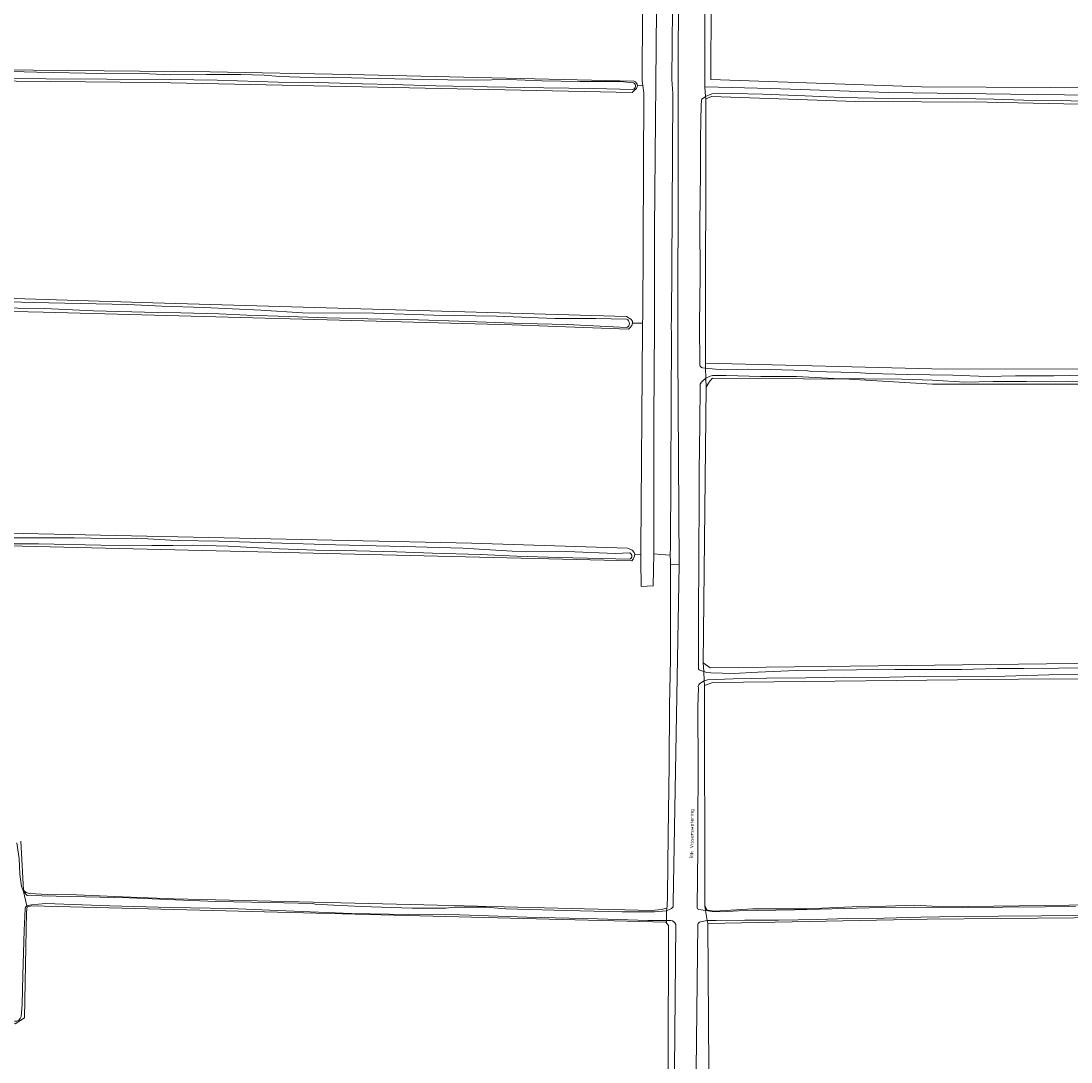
# Model space of a CAD drawing. Header units: metres. Extents: x 149984 to 156489, y 469398 to 478068.
# Tile 18 of 256: x 151662 to 151924, y 471788 to 472047. Entities that reach past the tile are written whole.
import ezdxf
from ezdxf.enums import TextEntityAlignment as Align

# ---------------------------------------------------------------- set-up
doc = ezdxf.new("R2010")
doc.units = ezdxf.units.M
doc.header["$LTSCALE"] = 0.75
for name, color, linetype, lineweight in [('B-WE-GR-GRAS-GV', 252, 'Continuous', 13), ('B-WE-OG-TERREIN_OEVER-GV', 252, 'Continuous', 18), ('B-WE-OG-TOPOGRAFIE-T18', 7, 'Continuous', 18), ('B-WE-OG-WATER-GV', 252, 'Continuous', 18), ('B-WE-OG-WATER_SLOOT-GV', 252, 'Continuous', 18), ('B-WE-VH-ONVERHARD-GV', 252, 'Continuous', 18)]:
    doc.layers.add(name, color=color, linetype=linetype, lineweight=lineweight)
doc.styles.add('NLCS-ISO-M500-T18', font='NLCS-ISO.ttf', dxfattribs={"height": 0.9})

msp = doc.modelspace()

# ---------------------------------------------------------------- linework, layer by layer
at = {"layer": 'B-WE-GR-GRAS-GV', "flags": 128}
for points in [[(151823.75, 471916.29), (151824.02, 471969.28), (151823.916, 471971.434), (151824.04, 471973.1), (151824.207, 472000), (151824.39, 472029.4), (151824.14, 472032.9), (151824.43, 472068.16), (151824.325, 472073.01), (151822.86, 472073.01), (151820.211, 472070.958), (151820.343, 472059.449), (151819.814, 471995.552), (151819.789, 471971.593), (151819.63, 471947.939), (151819.577, 471939.79), (151819.611, 471914.604), (151821.387, 471914.505), (151823.646, 471914.339)], [(152080.728, 472067.429), (152070.965, 472069.651), (152063.503, 472071.159), (151966.177, 472072.359), (151834.179, 472073.061), (151834.127, 472067.525), (151833.876, 472052.264), (151833.792, 472032.821), (151886.338, 472031.075), (151950.632, 472030.678), (152021.832, 472029.885), (152078.981, 472029.249), (152080.013, 472030.202)], [(151784.324, 471971.734), (151667.409, 471974.835), (151615.019, 471976.051), (151613.302, 471974.571), (151611.846, 471941.597), (151611.497, 471933.697), (151611.053, 471923.639), (151612.4, 471921.758), (151619.965, 471920.637), (151774.169, 471917.288), (151813.02, 471916.01), (151814.182, 471915.553), (151814.707, 471914.988), (151814.863, 471914.444), (151816.366, 471914.405), (151816.368, 471915.9), (151816.765, 471970.536), (151816.826, 471972.126), (151814.293, 471972.139), (151814.148, 471971.573), (151813.742, 471971.051), (151813.299, 471970.664)]]:
    msp.add_lwpolyline(points, close=True, dxfattribs=at)
for points in [[(151231.683, 472068.875), (151233.139, 472046.785), (151234.805, 472044.642), (151289.955, 472046.654), (151311.958, 472047.182), (151430.703, 472042.658), (151521.111, 472038.848), (151612.551, 472036.467), (151656.128, 472035.276), (151708.992, 472034.752), (151743.837, 472034.085), (151814.696, 472032.464), (151815.012, 472032.296), (151815.465, 472031.707), (151815.51, 472031.284), (151816.855, 472031.342), (151816.703, 472032.418), (151816.883, 472067.554)], [(151695.236, 472032.105), (151651.927, 472032.559), (151613.196, 472033.451), (151612.542, 472033.47), (151593.746, 472034.008), (151510.878, 472036.349), (151426.949, 472040.043), (151397.58, 472040.704), (151346.251, 472043.085), (151304.179, 472044.318), (151254.971, 472042.201)], [(151614.644, 472023.085), (151614.142, 471980.776), (151615.35, 471979.665), (151673.408, 471977.866), (151694.725, 471977.204), (151812.824, 471973.751), (151813.916, 471973.139), (151814.278, 471972.602), (151814.293, 471972.139), (151816.826, 471972.126), (151816.883, 471973.632), (151817.107, 472029.55), (151816.855, 472031.342), (151815.51, 472031.284), (151815.329, 472030.604), (151814.634, 472029.999), (151814.184, 472029.611), (151695.236, 472032.105)], [(152202.858, 471964.656), (152204.092, 472021.788), (152203.139, 472022.82), (152131.8, 472024.739), (151963.816, 472025.89), (151902.714, 472027.251), (151869.844, 472027.345), (151833.966, 472028.615), (151832.538, 472028.059), (151832.467, 471962.163), (151892.228, 471960.67), (151932.479, 471960.708), (152159.642, 471959.479), (152201.076, 471958.368), (152202.743, 471959.32)], [(152201.414, 471947.784), (152201.511, 471953.518), (152200.947, 471955.309), (152137.402, 471956.254), (151984.738, 471956.916), (151911.051, 471956.916), (151889.091, 471956.931), (151868.277, 471958.156), (151834.256, 471958.44), (151833.449, 471957.567), (151832.655, 471956.138), (151831.941, 471887.462)], [(151822.89, 471826.34), (151822.962, 471826.723), (151823.044, 471829.489), (151823.212, 471844.606), (151823.438, 471861.933), (151823.537, 471876.863), (151823.75, 471888.368), (151823.799, 471901.429), (151823.758, 471912.067), (151823.76, 471912.7), (151823.646, 471914.339), (151821.387, 471914.505), (151819.611, 471914.604), (151819.426, 471906.621), (151816.497, 471906.468), (151816.363, 471912.865), (151816.366, 471914.405), (151814.863, 471914.444), (151814.707, 471913.88), (151814.435, 471913.335), (151814.093, 471912.919), (151658.771, 471916.622)], [(151831.941, 471887.462), (151833.687, 471886.208), (151938.435, 471887.462), (152089.2, 471888.857), (152198.415, 471890.733), (152200.479, 471892.797), (152200.515, 471894.892)], [(152156.598, 471883.256), (152156.558, 471884.139), (152155.828, 471885.599), (152154.766, 471886.263), (152028.484, 471884.006), (151986.147, 471883.741), (151910.497, 471883.409), (151834.339, 471882.551), (151832.226, 471881.841), (151832.325, 471826.846), (151832.922, 471825.801), (151834.714, 471825.602), (151844.268, 471826.124), (151857.715, 471826.186), (151869.035, 471826.678), (151877.417, 471826.805), (151884.663, 471827.019), (151891.88, 471826.671)], [(151891.88, 471826.671), (151923.105, 471827.07), (151945.734, 471827.601), (151975.264, 471828.065), (152018.807, 471828.523), (152075.851, 471830.058), (152102.151, 471830.481), (152151.945, 471830.851), (152155.438, 471831.592), (152155.828, 471832.71), (152156.359, 471857.396), (152156.027, 471877.105), (152156.504, 471878.38)], [(151661.838, 471843.034), (151662.519, 471830.778)], [(151664.084, 471829.943), (151668.389, 471829.755), (151675.727, 471829.624), (151687.193, 471829.172), (151699.938, 471828.603), (151758.966, 471827.242), (151818.997, 471825.761), (151821.548, 471825.995), (151822.89, 471826.34)], [(151823.3, 471821.98), (151822.598, 471822.806), (151664.524, 471826.893), (151663.384, 471826.64), (151663.258, 471825.374), (151662.753, 471798.992), (151660.46, 471797.462), (151612.074, 471798.773), (151590.557, 471798.773), (151589.683, 471797.681), (151588.922, 471794.51), (151588.786, 471792.708)], [(151990.126, 471814.013), (151990.014, 471825.848), (151988.786, 471825.789), (151924.492, 471823.937), (151887.715, 471823.54), (151833.079, 471822.482), (151833.608, 471749.986), (151833.155, 471747.216), (151839.479, 471747.547), (151842.624, 471747.525)], [(151814.137, 471748.011), (151816.165, 471747.968), (151816.212, 471750.496), (151815.999, 471754.962), (151819.486, 471755.08), (151819.38, 471716.528), (151818.103, 471636.744), (151821.21, 471632.78), (151822.604, 471632.756), (151822.61, 471634.28), (151822.6, 471638.39), (151822.93, 471708.31), (151823.03, 471712.82), (151823.06, 471747.51), (151823.07, 471751.82), (151823.3, 471821.98)]]:
    msp.add_lwpolyline(points, dxfattribs=at)
at = {"layer": 'B-WE-GR-GRAS-GV'}
msp.add_lwpolyline([(151662.519, 471830.778, 0.2332947), (151664.084, 471829.943)], format="xyb", dxfattribs=at)
at = {"layer": 'B-WE-OG-TERREIN_OEVER-GV', "flags": 128}
for points in [[(151824.43, 472068.16), (151824.14, 472032.9), (151824.39, 472029.4), (151824.207, 472000), (151824.04, 471973.1), (151823.916, 471971.434), (151824.02, 471969.28), (151823.75, 471916.29), (151823.646, 471914.339), (151823.76, 471912.7), (151823.758, 471912.067), (151825.912, 471911.921), (151825.589, 471964.933), (151825.665, 472016.974), (151825.74, 472073.01)], [(151950.632, 472030.678), (151886.338, 472031.075), (151833.792, 472032.821), (151833.876, 472052.264), (151834.127, 472067.525), (151834.179, 472073.061), (151831.447, 472073.01), (151832.353, 472071.305), (151832.353, 472050.906), (151832.351, 472031.012), (151848.815, 472030.61), (151878.128, 472029.606), (151908.545, 472029.205), (151942.175, 472028.803)], [(151814.696, 472032.464), (151743.837, 472034.085), (151708.992, 472034.752), (151656.128, 472035.276), (151612.551, 472036.467), (151521.111, 472038.848), (151430.703, 472042.658), (151311.958, 472047.182), (151289.955, 472046.654), (151234.805, 472044.642)], [(151254.971, 472042.201), (151304.179, 472044.318), (151346.251, 472043.085), (151397.58, 472040.704), (151426.949, 472040.043), (151510.878, 472036.349), (151593.746, 472034.008), (151612.542, 472033.47), (151613.196, 472033.451), (151651.927, 472032.559), (151695.236, 472032.105), (151814.184, 472029.611), (151814.634, 472029.999), (151815.329, 472030.604), (151815.51, 472031.284), (151815.465, 472031.707), (151815.012, 472032.296), (151814.696, 472032.464)], [(151650.042, 472035.12), (151665.859, 472034.674), (151682.026, 472034.37), (151693.917, 472034.262), (151699.12, 472034.038), (151708.15, 472034.13), (151716.712, 472034.092), (151722.473, 472033.931), (151726.394, 472033.638), (151733.901, 472033.344), (151744.228, 472033.314), (151750.751, 472033.12), (151759.362, 472032.921), (151768.294, 472032.783), (151775.045, 472032.734), (151783.285, 472032.875), (151791.807, 472032.543), (151801.175, 472032.351), (151811.213, 472032.336), (151814.576, 472032.038)], [(151814.398, 472030.339), (151804.635, 472030.59), (151792.228, 472030.75), (151778.058, 472031.069), (151765.246, 472031.266), (151754.396, 472031.58), (151747.013, 472031.812), (151735.739, 472032.109), (151726.011, 472032.176), (151710.776, 472032.69), (151699.121, 472032.866), (151683.275, 472032.919), (151668.078, 472033.02), (151658.703, 472033.162)], [(151831.741, 471961.032), (151832.506, 471960.926), (151832.467, 471962.163), (151832.538, 472028.059), (151832.502, 472028.631), (151831.956, 472028.227)], [(151928.563, 472027.397), (151921.167, 472027.664), (151911.861, 472027.717), (151904.329, 472027.967), (151895.418, 472028.163), (151884.379, 472028.048), (151874.564, 472028.175), (151866.402, 472028.394), (151857.346, 472028.751), (151846.739, 472029.202), (151839.34, 472029.37), (151835.629, 472029.435), (151834.093, 472029.276), (151832.502, 472028.631), (151832.538, 472028.059), (151833.966, 472028.615), (151869.844, 472027.345), (151902.714, 472027.251), (151963.816, 472025.89)], [(151831.474, 472027.583), (151831.407, 472026.528), (151831.246, 472018.313), (151831.208, 472009.614), (151831.095, 471997.078), (151831.128, 471983.997), (151830.984, 471971.931), (151831.053, 471961.644)], [(151812.824, 471973.751), (151694.725, 471977.204), (151673.408, 471977.866), (151615.35, 471979.665), (151614.142, 471980.776), (151613.97, 471979.503)], [(151615.457, 471978.801), (151622.703, 471978.168), (151636.584, 471977.932), (151650.371, 471977.683), (151664.927, 471977.256), (151676.682, 471977.04), (151688.542, 471976.802), (151696.968, 471976.396), (151707.545, 471976.031), (151721.652, 471975.326), (151732.083, 471974.743), (151749.818, 471974.613), (151764.732, 471974.153), (151780.403, 471973.841), (151794.98, 471973.308), (151805.123, 471973.292), (151812.799, 471973.095)], [(151615.019, 471976.051), (151667.409, 471974.835), (151784.324, 471971.734), (151813.299, 471970.664), (151813.742, 471971.051), (151814.148, 471971.573), (151814.293, 471972.139), (151814.278, 471972.602), (151813.916, 471973.139), (151812.824, 471973.751)], [(151812.863, 471971.028), (151809.5, 471971.195), (151797.989, 471971.791), (151786.873, 471972.062), (151780.175, 471972.33), (151770.982, 471972.643), (151760.993, 471972.951), (151751.721, 471973.164), (151738.155, 471973.475), (151728.52, 471973.754), (151718.149, 471974.088), (151711.31, 471974.418), (151701.7, 471974.69), (151695.786, 471974.745), (151679.979, 471975.195), (151667.755, 471975.801), (151654.355, 471975.942)], [(151932.479, 471960.708), (151892.228, 471960.67), (151832.467, 471962.163), (151832.506, 471960.926), (151835.025, 471960.685), (151837.302, 471960.508), (151843.18, 471960.638), (151848.625, 471960.581), (151857.443, 471960.369), (151858.959, 471960.118), (151869.915, 471959.868), (151873.645, 471959.548), (151882.816, 471959.33), (151894.152, 471959.127), (151902.724, 471958.872), (151909.722, 471958.973), (151919.325, 471959.028), (151927.161, 471959.143)], [(151832.655, 471956.138), (151832.584, 471958.399), (151831.731, 471957.652)], [(151930.632, 471957.358), (151922.787, 471957.632), (151912.476, 471957.565), (151904.195, 471957.571), (151897.161, 471957.416), (151889.115, 471957.958), (151881.462, 471958.158), (151872.002, 471958.259), (151864.457, 471958.352), (151855.141, 471958.815), (151846.297, 471958.864), (151837.665, 471959.1), (151834.25, 471959.06), (151833.696, 471958.949), (151832.584, 471958.399), (151832.655, 471956.138), (151833.449, 471957.567), (151834.256, 471958.44), (151868.277, 471958.156), (151889.091, 471956.931), (151911.051, 471956.916), (151984.738, 471956.916)], [(151831.173, 471956.584), (151831.069, 471946.938), (151830.949, 471935.207), (151830.886, 471929.191), (151830.827, 471913.405), (151830.717, 471899.273), (151830.714, 471886.2)], [(151831.338, 471885.532), (151832.051, 471885.289), (151831.941, 471887.462), (151832.655, 471956.138)], [(151813.02, 471916.01), (151774.169, 471917.288), (151619.965, 471920.637), (151612.4, 471921.758), (151610.629, 471921.629)], [(151611.973, 471920.592), (151613.668, 471920.222), (151620.872, 471919.712), (151625.994, 471919.514), (151630.376, 471919.365), (151635.896, 471919.169), (151643.037, 471919.201), (151651.209, 471918.944), (151657.908, 471918.624), (151666.195, 471918.66), (151675.151, 471918.613), (151683.578, 471918.429), (151690.616, 471918.501), (151699.244, 471918.062), (151701.066, 471917.942), (151711.1, 471917.792), (151724.226, 471917.348), (151740.298, 471916.873), (151757.236, 471916.428), (151772.017, 471916.082), (151784.276, 471915.336), (151797.927, 471915.181), (151809.983, 471914.751), (151813.625, 471914.84)], [(151656.385, 471916.214), (151657.288, 471916.223), (151658.771, 471916.622), (151814.093, 471912.919), (151814.435, 471913.335), (151814.707, 471913.88), (151814.863, 471914.444), (151814.707, 471914.988), (151814.182, 471915.553), (151813.02, 471916.01)], [(151813.628, 471913.263), (151806.621, 471913.458), (151795.846, 471913.689), (151785.472, 471914.013), (151776.323, 471914.439), (151764.46, 471914.785), (151755.481, 471915.17), (151745.465, 471915.37), (151735.356, 471915.539), (151723.966, 471915.945), (151713.526, 471916.517), (151704.595, 471916.804), (151699.764, 471916.668), (151694.476, 471916.678), (151681.806, 471916.81), (151666.211, 471917.128), (151660.22, 471917.145), (151658.051, 471917.093)], [(151824.409, 471826.684), (151824.439, 471827.709), (151825.912, 471911.921), (151823.758, 471912.067), (151823.799, 471901.429), (151823.75, 471888.368), (151823.537, 471876.863), (151823.438, 471861.933), (151823.212, 471844.606), (151823.044, 471829.489), (151822.962, 471826.723), (151822.89, 471826.34), (151822.764, 471825.668)], [(151938.435, 471887.462), (151833.687, 471886.208), (151831.941, 471887.462), (151832.051, 471885.289), (151832.798, 471885.073), (151833.849, 471884.945), (151839.454, 471884.812), (151845.577, 471885.108), (151855.065, 471885.566), (151862.855, 471885.659), (151870.154, 471885.718), (151879.657, 471885.836), (151888.405, 471885.799), (151896.395, 471885.818), (151905.223, 471886.047), (151911.856, 471886.049), (151920.509, 471886.133), (151927.506, 471886.178)], [(151830.843, 471825.957), (151832.519, 471825.725), (151832.325, 471826.846), (151832.226, 471881.841), (151832.17, 471882.94), (151831.323, 471882.451)], [(151928.978, 471884.549), (151918.031, 471884.491), (151907.093, 471884.112), (151895.249, 471884.008), (151885.736, 471884.049), (151874.585, 471883.823), (151866.795, 471883.894), (151857.537, 471883.725), (151847.757, 471883.631), (151839.414, 471883.45), (151832.952, 471883.195), (151832.17, 471882.94), (151832.226, 471881.841), (151834.339, 471882.551), (151910.497, 471883.409), (151986.147, 471883.741)], [(151830.71, 471881.226), (151830.611, 471876.392), (151830.686, 471861.018), (151830.622, 471847.551), (151830.557, 471841.008), (151830.382, 471826.573)], [(151660.813, 471842.564), (151661.099, 471840.875), (151661.43, 471838.684), (151661.605, 471834.793), (151662.017, 471831.681), (151662.535, 471830.495), (151662.519, 471830.778), (151661.838, 471843.034)], [(151662.519, 471830.778), (151662.535, 471830.495), (151663.374, 471829.446), (151688.875, 471828.858), (151698.389, 471828.479), (151710.454, 471827.964), (151723.803, 471827.722), (151734.506, 471827.486), (151735.194, 471827.331), (151739.831, 471827.024), (151746.672, 471826.731), (151759.405, 471826.34), (151767.801, 471826.315), (151769.883, 471826.535), (151777.796, 471826.539), (151782.696, 471826.163), (151797.799, 471825.75), (151811.752, 471825.391), (151819.756, 471825.429), (151822.764, 471825.668), (151822.89, 471826.34), (151821.548, 471825.995), (151818.997, 471825.761), (151758.966, 471827.242)], [(151758.966, 471827.242), (151699.938, 471828.603), (151687.193, 471829.172), (151675.727, 471829.624), (151668.389, 471829.755), (151664.084, 471829.943)], [(151945.734, 471827.601), (151923.105, 471827.07), (151891.88, 471826.671), (151884.663, 471827.019), (151877.417, 471826.805), (151869.035, 471826.678), (151857.715, 471826.186), (151844.268, 471826.124), (151834.714, 471825.602), (151832.922, 471825.801), (151832.325, 471826.846), (151832.519, 471825.725), (151834.188, 471825.493), (151836.508, 471825.425), (151840.756, 471825.685), (151854.688, 471825.875), (151876.388, 471826.473), (151884.336, 471826.575), (151896.675, 471826.484), (151906.625, 471826.538), (151917.178, 471826.659), (151924.753, 471826.738)], [(151589.565, 471798.711), (151590.557, 471798.773), (151612.074, 471798.773), (151660.46, 471797.462), (151662.753, 471798.992), (151663.258, 471825.374), (151663.384, 471826.64), (151663.337, 471826.852)], [(151662.921, 471826.218), (151662.658, 471820.728), (151662.336, 471809.642), (151662.187, 471802.213), (151661.915, 471799.291)], [(151822.764, 471825.668), (151823.84, 471826.112)], [(151925.485, 471824.548), (151916.274, 471824.416), (151905.494, 471824.338), (151895.448, 471824.271), (151886.159, 471824.043), (151876.998, 471823.803), (151867.922, 471823.701), (151860.408, 471823.509), (151850.683, 471823.314), (151842.261, 471823.304), (151835.162, 471823.207), (151832.947, 471823.245), (151833.079, 471822.482), (151887.715, 471823.54), (151924.492, 471823.937)], [(151823.855, 471823.214), (151822.766, 471823.202), (151822.766, 471822.802), (151822.598, 471822.806), (151823.3, 471821.98), (151823.07, 471751.82), (151823.06, 471747.51), (151823.03, 471712.82), (151822.93, 471708.31), (151822.6, 471638.39), (151822.61, 471634.28), (151822.604, 471632.756), (151823.761, 471632.736), (151824.186, 471636.139), (151823.858, 471686.491), (151824.404, 471749.95), (151825.06, 471822.256)], [(151830.576, 471822.337), (151830.05, 471778.855), (151830.137, 471751.591), (151831.311, 471750.906), (151832.104, 471750.503)], [(151832.535, 471674.956), (151832.755, 471678.084), (151831.108, 471679.73), (151831.347, 471684.017), (151831.505, 471697.749), (151831.505, 471712.195), (151831.743, 471729.34), (151831.664, 471746.247), (151833.155, 471747.216), (151833.608, 471749.986), (151833.079, 471822.482), (151832.947, 471823.245), (151831.236, 471822.865)]]:
    msp.add_lwpolyline(points, dxfattribs=at)
at = {"layer": 'B-WE-OG-TERREIN_OEVER-GV'}
for points in [[(151814.576, 472032.038, -0.6275085), (151814.398, 472030.339)], [(151831.956, 472028.227, 0.3480852), (151831.474, 472027.583)], [(151812.799, 471973.095, -0.6840141), (151812.863, 471971.028)], [(151831.053, 471961.644, 0.2707434), (151831.741, 471961.032)], [(151831.731, 471957.652, 0.3021115), (151831.173, 471956.584)], [(151813.625, 471914.84, -0.6385523), (151813.628, 471913.263)], [(151830.714, 471886.2, 0.359247), (151831.338, 471885.532)], [(151831.323, 471882.451, 0.3587996), (151830.71, 471881.226)], [(151664.084, 471829.943, -0.2332947), (151662.519, 471830.778)], [(151663.337, 471826.852, 0.2889353), (151662.921, 471826.218)], [(151823.84, 471826.112, 0.1533942), (151824.409, 471826.684)], [(151830.382, 471826.573, 0.3561293), (151830.843, 471825.957)], [(151825.06, 471822.256, 0.3266671), (151823.855, 471823.214)], [(151831.236, 471822.865, 0.2198891), (151830.576, 471822.337)], [(151661.915, 471799.291, -0.3549617), (151660.276, 471798.121)]]:
    msp.add_lwpolyline(points, format="xyb", dxfattribs=at)
at = {"layer": 'B-WE-OG-TERREIN_OEVER-GV', "flags": 128}
msp.add_lwpolyline([(151822.766, 471823.202), (151818.108, 471823.226), (151805.562, 471823.652), (151787.931, 471824.058), (151771.246, 471824.632), (151758.38, 471824.769), (151744.28, 471824.966), (151729.904, 471825.549), (151714.036, 471826.208), (151699.051, 471826.515), (151684.002, 471826.903), (151667.972, 471827.457), (151664.459, 471827.116), (151663.337, 471826.852), (151663.384, 471826.64), (151664.524, 471826.893), (151822.598, 471822.806), (151822.766, 471822.802)], close=True, dxfattribs=at)
at = {"layer": 'B-WE-OG-WATER-GV', "flags": 128}
for points in [[(151831.956, 472028.227), (151832.502, 472028.631), (151832.351, 472031.012), (151832.353, 472050.906), (151832.353, 472071.305), (151831.447, 472073.01), (151831.644, 472077.061), (151831.681, 472077.832)], [(151825.74, 472073.01), (151825.665, 472016.974), (151825.589, 471964.933), (151825.912, 471911.921), (151824.439, 471827.709), (151824.409, 471826.684)], [(151831.053, 471961.644), (151830.984, 471971.931), (151831.128, 471983.997), (151831.095, 471997.078), (151831.208, 472009.614), (151831.246, 472018.313), (151831.407, 472026.528), (151831.474, 472027.583)], [(151831.731, 471957.652), (151832.584, 471958.399), (151832.506, 471960.926), (151831.741, 471961.032)], [(151830.714, 471886.2), (151830.717, 471899.273), (151830.827, 471913.405), (151830.886, 471929.191), (151830.949, 471935.207), (151831.069, 471946.938), (151831.173, 471956.584)], [(151831.323, 471882.451), (151832.17, 471882.94), (151832.051, 471885.289), (151831.338, 471885.532)], [(151830.382, 471826.573), (151830.557, 471841.008), (151830.622, 471847.551), (151830.686, 471861.018), (151830.611, 471876.392), (151830.71, 471881.226)], [(151663.337, 471826.852), (151662.535, 471830.495), (151662.017, 471831.681), (151661.605, 471834.793), (151661.43, 471838.684), (151661.099, 471840.875), (151660.813, 471842.564)], [(151661.915, 471799.291), (151662.187, 471802.213), (151662.336, 471809.642), (151662.658, 471820.728), (151662.921, 471826.218)], [(151823.84, 471826.112), (151822.764, 471825.668), (151822.766, 471823.202), (151823.855, 471823.214)], [(151831.236, 471822.865), (151832.947, 471823.245), (151832.519, 471825.725), (151830.843, 471825.957)], [(151825.06, 471822.256), (151824.404, 471749.95), (151823.858, 471686.491), (151824.186, 471636.139), (151823.761, 471632.736), (151822.604, 471632.756)], [(151832.104, 471750.503), (151831.311, 471750.906), (151830.137, 471751.591), (151830.05, 471778.855), (151830.576, 471822.337)]]:
    msp.add_lwpolyline(points, dxfattribs=at)
at = {"layer": 'B-WE-OG-WATER-GV'}
for points in [[(151831.474, 472027.583, -0.3480852), (151831.956, 472028.227)], [(151831.741, 471961.032, -0.2707434), (151831.053, 471961.644)], [(151831.173, 471956.584, -0.3021115), (151831.731, 471957.652)], [(151831.338, 471885.532, -0.359247), (151830.714, 471886.2)], [(151830.71, 471881.226, -0.3587996), (151831.323, 471882.451)], [(151662.921, 471826.218, -0.2889353), (151663.337, 471826.852)], [(151824.409, 471826.684, -0.1533942), (151823.84, 471826.112)], [(151830.843, 471825.957, -0.3561293), (151830.382, 471826.573)], [(151823.855, 471823.214, -0.3266671), (151825.06, 471822.256)], [(151830.576, 471822.337, -0.2198891), (151831.236, 471822.865)], [(151660.276, 471798.121, 0.3549617), (151661.915, 471799.291)]]:
    msp.add_lwpolyline(points, format="xyb", dxfattribs=at)
at = {"layer": 'B-WE-OG-WATER_SLOOT-GV', "flags": 128}
for points in [[(151814.576, 472032.038), (151811.213, 472032.336), (151801.175, 472032.351), (151791.807, 472032.543), (151783.285, 472032.875), (151775.045, 472032.734), (151768.294, 472032.783), (151759.362, 472032.921), (151750.751, 472033.12), (151744.228, 472033.314), (151733.901, 472033.344), (151726.394, 472033.638), (151722.473, 472033.931), (151716.712, 472034.092), (151708.15, 472034.13), (151699.12, 472034.038), (151693.917, 472034.262), (151682.026, 472034.37), (151665.859, 472034.674), (151650.042, 472035.12)], [(151658.703, 472033.162), (151668.078, 472033.02), (151683.275, 472032.919), (151699.121, 472032.866)], [(151699.121, 472032.866), (151710.776, 472032.69), (151726.011, 472032.176), (151735.739, 472032.109), (151747.013, 472031.812), (151754.396, 472031.58), (151765.246, 472031.266), (151778.058, 472031.069), (151792.228, 472030.75), (151804.635, 472030.59), (151814.398, 472030.339)], [(151942.175, 472028.803), (151908.545, 472029.205), (151878.128, 472029.606), (151848.815, 472030.61), (151832.351, 472031.012), (151832.502, 472028.631), (151834.093, 472029.276), (151835.629, 472029.435), (151839.34, 472029.37), (151846.739, 472029.202), (151857.346, 472028.751), (151866.402, 472028.394), (151874.564, 472028.175), (151884.379, 472028.048), (151895.418, 472028.163), (151904.329, 472027.967), (151911.861, 472027.717), (151921.167, 472027.664), (151928.563, 472027.397)], [(151613.97, 471979.503), (151613.563, 471976.497), (151619.005, 471976.689), (151630.014, 471976.344), (151641.437, 471976.222), (151654.355, 471975.942), (151667.755, 471975.801), (151679.979, 471975.195), (151695.786, 471974.745), (151701.7, 471974.69), (151711.31, 471974.418), (151718.149, 471974.088), (151728.52, 471973.754), (151738.155, 471973.475), (151751.721, 471973.164), (151760.993, 471972.951), (151770.982, 471972.643), (151780.175, 471972.33), (151786.873, 471972.062), (151797.989, 471971.791), (151809.5, 471971.195), (151812.863, 471971.028)], [(151812.799, 471973.095), (151805.123, 471973.292), (151794.98, 471973.308), (151780.403, 471973.841), (151764.732, 471974.153), (151749.818, 471974.613), (151732.083, 471974.743), (151721.652, 471975.326), (151707.545, 471976.031), (151696.968, 471976.396), (151688.542, 471976.802), (151676.682, 471977.04), (151664.927, 471977.256), (151650.371, 471977.683), (151636.584, 471977.932), (151622.703, 471978.168), (151615.457, 471978.801)], [(151927.161, 471959.143), (151919.325, 471959.028), (151909.722, 471958.973), (151902.724, 471958.872), (151894.152, 471959.127), (151882.816, 471959.33), (151873.645, 471959.548), (151869.915, 471959.868), (151858.959, 471960.118), (151857.443, 471960.369), (151848.625, 471960.581), (151843.18, 471960.638), (151837.302, 471960.508), (151835.025, 471960.685), (151832.506, 471960.926), (151832.584, 471958.399), (151833.696, 471958.949), (151834.25, 471959.06), (151837.665, 471959.1), (151846.297, 471958.864), (151855.141, 471958.815), (151864.457, 471958.352), (151872.002, 471958.259), (151881.462, 471958.158), (151889.115, 471957.958), (151897.161, 471957.416), (151904.195, 471957.571), (151912.476, 471957.565), (151922.787, 471957.632), (151930.632, 471957.358)], [(151813.625, 471914.84), (151809.983, 471914.751), (151797.927, 471915.181), (151784.276, 471915.336), (151772.017, 471916.082), (151757.236, 471916.428), (151740.298, 471916.873), (151724.226, 471917.348), (151711.1, 471917.792), (151701.066, 471917.942), (151699.244, 471918.062), (151690.616, 471918.501), (151683.578, 471918.429), (151675.151, 471918.613), (151666.195, 471918.66), (151657.908, 471918.624), (151651.209, 471918.944), (151643.037, 471919.201), (151635.896, 471919.169), (151630.376, 471919.365), (151625.994, 471919.514), (151620.872, 471919.712), (151613.668, 471920.222), (151611.973, 471920.592)], [(151658.051, 471917.093), (151660.22, 471917.145), (151666.211, 471917.128), (151681.806, 471916.81), (151694.476, 471916.678), (151699.764, 471916.668), (151704.595, 471916.804), (151713.526, 471916.517), (151723.966, 471915.945), (151735.356, 471915.539), (151745.465, 471915.37), (151755.481, 471915.17), (151764.46, 471914.785), (151776.323, 471914.439), (151785.472, 471914.013), (151795.846, 471913.689), (151806.621, 471913.458), (151813.628, 471913.263)], [(151927.506, 471886.178), (151920.509, 471886.133), (151911.856, 471886.049), (151905.223, 471886.047), (151896.395, 471885.818), (151888.405, 471885.799), (151879.657, 471885.836), (151870.154, 471885.718), (151862.855, 471885.659), (151855.065, 471885.566), (151845.577, 471885.108), (151839.454, 471884.812), (151833.849, 471884.945), (151832.798, 471885.073), (151832.051, 471885.289), (151832.17, 471882.94), (151832.952, 471883.195), (151839.414, 471883.45), (151847.757, 471883.631), (151857.537, 471883.725), (151866.795, 471883.894), (151874.585, 471883.823), (151885.736, 471884.049), (151895.249, 471884.008), (151907.093, 471884.112), (151918.031, 471884.491), (151928.978, 471884.549)], [(151924.753, 471826.738), (151917.178, 471826.659), (151906.625, 471826.538), (151896.675, 471826.484), (151884.336, 471826.575), (151876.388, 471826.473), (151854.688, 471825.875), (151840.756, 471825.685), (151836.508, 471825.425), (151834.188, 471825.493), (151832.519, 471825.725), (151832.947, 471823.245), (151835.162, 471823.207), (151842.261, 471823.304), (151850.683, 471823.314), (151860.408, 471823.509), (151867.922, 471823.701), (151876.998, 471823.803), (151886.159, 471824.043), (151895.448, 471824.271), (151905.494, 471824.338), (151916.274, 471824.416), (151925.485, 471824.548)]]:
    msp.add_lwpolyline(points, dxfattribs=at)
at = {"layer": 'B-WE-OG-WATER_SLOOT-GV'}
for points in [[(151814.398, 472030.339, 0.6275085), (151814.576, 472032.038)], [(151812.863, 471971.028, 0.6840141), (151812.799, 471973.095)], [(151813.628, 471913.263, 0.6385523), (151813.625, 471914.84)]]:
    msp.add_lwpolyline(points, format="xyb", dxfattribs=at)
at = {"layer": 'B-WE-OG-WATER_SLOOT-GV', "flags": 128}
msp.add_lwpolyline([(151699.051, 471826.515), (151714.036, 471826.208), (151729.904, 471825.549), (151744.28, 471824.966), (151758.38, 471824.769), (151771.246, 471824.632), (151787.931, 471824.058), (151805.562, 471823.652), (151818.108, 471823.226), (151822.766, 471823.202), (151822.764, 471825.668), (151819.756, 471825.429), (151811.752, 471825.391), (151797.799, 471825.75), (151782.696, 471826.163), (151777.796, 471826.539), (151769.883, 471826.535), (151767.801, 471826.315), (151759.405, 471826.34), (151746.672, 471826.731), (151739.831, 471827.024), (151735.194, 471827.331), (151734.506, 471827.486), (151723.803, 471827.722), (151710.454, 471827.964), (151698.389, 471828.479), (151688.875, 471828.858), (151663.374, 471829.446), (151662.535, 471830.495), (151663.337, 471826.852), (151664.459, 471827.116), (151667.972, 471827.457), (151684.002, 471826.903)], close=True, dxfattribs=at)
at = {"layer": 'B-WE-VH-ONVERHARD-GV', "flags": 128}
msp.add_lwpolyline([(151816.883, 472067.554), (151816.703, 472032.418), (151816.855, 472031.342), (151817.107, 472029.55), (151816.883, 471973.632), (151816.826, 471972.126), (151816.765, 471970.536), (151816.368, 471915.9), (151816.366, 471914.405), (151816.363, 471912.865), (151816.497, 471906.468), (151819.426, 471906.621), (151819.611, 471914.604), (151819.577, 471939.79), (151819.63, 471947.939), (151819.789, 471971.593), (151819.814, 471995.552), (151820.343, 472059.449)], dxfattribs=at)

# ---------------------------------------------------------------- texts
at = {"layer": 'B-WE-OG-TOPOGRAFIE-T18', "style": 'NLCS-ISO-M500-T18'}
msp.add_text('Rik Visserswetering', height=0.9, rotation=89.7, dxfattribs=at).set_placement((151829.188, 471844.841), align=Align.MIDDLE)

doc.saveas('drawing.dxf')
